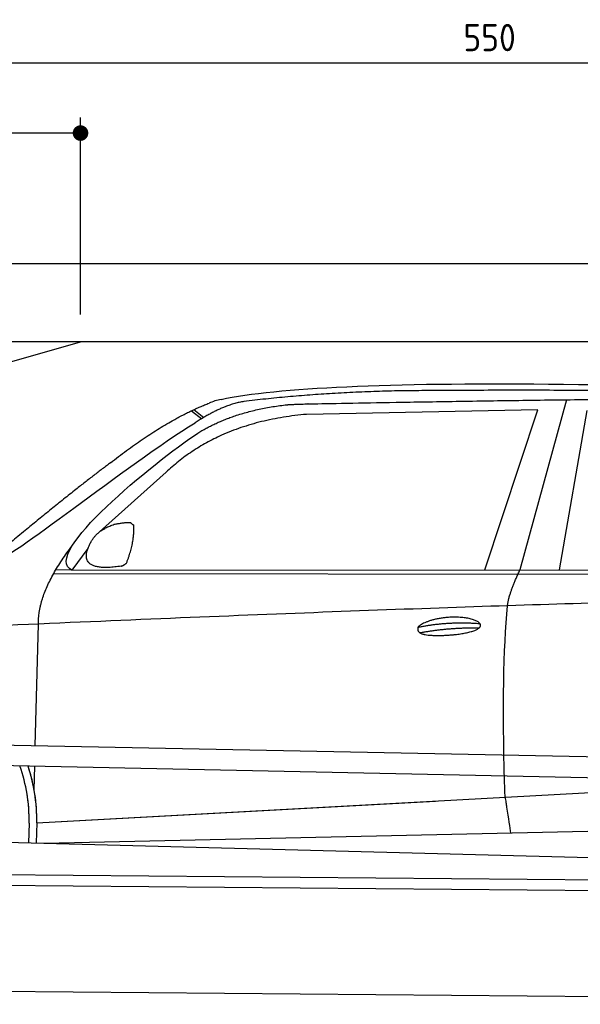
# Model space of a CAD drawing. Header units: millimetres. Extents: x -411 to 6777, y 0 to 6477.
# Tile 4 of 6: x 1744 to 3183, y 3950 to 6477. Entities that reach past the tile are written whole.
import ezdxf

# ---------------------------------------------------------------- set-up
doc = ezdxf.new("R2010")
doc.units = ezdxf.units.MM
doc.layers.add('4', color=3, linetype='Continuous')
for name, color, linetype, lineweight in [('car', 10, 'Continuous', 25), ('Freiraum', 7, 'Continuous', 25), ('Gebäude', 7, 'Continuous', 25), ('Plattform', 7, 'Continuous', 25)]:
    doc.layers.add(name, color=color, linetype=linetype, lineweight=lineweight)
doc.styles.get("Standard").update_dxf_attribs({"font": 'ISOCP.SHX'})
doc.dimstyles.new('GEN-ISO', dxfattribs={"dimscale": 20, "dimtxt": 3.5, "dimasz": 2, "dimexe": 2, "dimexo": 1, "dimgap": 1.5, "dimtad": 1, "dimdec": 1, "dimlfac": 0.1, "dimdsep": 46, "dimtxsty": 'STANDARD', "dimblk": 'PUNKT', "dimcen": 2, "dimclrd": 256, "dimclre": 256, "dimclrt": 2, "dimadec": 0, "dimazin": 0, "dimtp": 0.1, "dimtm": 0.1, "dimtfac": 0.71, "dimtdec": 1, "dimtmove": 2, "dimatfit": 3, "dimldrblk": 'PUNKT', "dimfxl": 2, "dimtolj": 1, "dimarcsym": 0})

# ---------------------------------------------------------------- blocks, each defined once
blk = doc.blocks.new('PUNKT')
at = {"layer": '4', "color": 0, "linetype": 'ByBlock'}
blk.add_line((-0.5, 0), (-1, 0), dxfattribs=at)
at = {"layer": '4', "color": 0, "linetype": 'ByBlock', "const_width": 0.5}
blk.add_lwpolyline([(-0.25, 0, 1), (0.25, 0, 1)], format="xyb", close=True, dxfattribs=at)
blk = doc.blocks.new('*D304')
at = {"layer": '4', "lineweight": -2, "transparency": 16777216}
for p, q in [((200, 5670.9), (200, 6405.8)), ((5700, 5870.9), (5700, 6405.8)), ((240, 6365.8), (5660, 6365.8))]:
    blk.add_line(p, q, dxfattribs=at)
at = {"layer": 'Defpoints', "color": 0, "transparency": 16777216}
for p in [(5700, 6365.8), (5700, 5850.9), (200, 5650.9)]:
    blk.add_point(p, dxfattribs=at)
at = {"layer": '4', "lineweight": -2, "transparency": 16777216, "xscale": 40, "yscale": 40, "zscale": 40, "rotation": 180}
blk.add_blockref('PUNKT', (200, 6365.8), dxfattribs=at)
at = {"layer": '4', "lineweight": -2, "transparency": 16777216, "xscale": 40, "yscale": 40, "zscale": 40}
blk.add_blockref('PUNKT', (5700, 6365.8), dxfattribs=at)
at = {"layer": '4', "color": 2, "transparency": 16777216, "insert": (2950, 6430.8), "char_height": 70, "attachment_point": 5}
blk.add_mtext('550', dxfattribs=at)
blk = doc.blocks.new('Car')
at = {"layer": 'car'}
for p, q in [((3096.8, 5530.1), (2981.5, 5092.1)), ((2134.7, 5493.1), (2160.8, 5472.8)), ((2140.5, 5495.9), (2166.1, 5476)), ((3023.7, 5503.7), (2430, 5486.4)), ((2891.5, 5091.3), (3023.7, 5503.7)), ((3083.2, 5093.1), (3150.2, 5502.9)), ((2070.5, 5334.4), (1901.1, 5180.5)), ((1871.9, 5137), (1831.3, 5081)), ((1831.3, 5081), (4483.1, 5106.7)), ((1784.4, 5071.7), (4427.6, 5092.7)), ((1831.3, 5081), (1790.1, 5081.7)), ((1741.3, 4629.5), (1746.6, 4942)), ((1739.4, 4516.5), (1740.4, 4577.1)), ((1739.4, 4516.5), (1740.4, 4577.1)), ((1746.7, 4431.9), (3615.6, 4551.2)), ((1746.7, 4431.9), (2770.2, 4497.2)), ((1727, 4431.1), (1726.2, 4380.7)), ((1746.7, 4431.9), (1745.9, 4380.4)), ((1766.5, 4380), (3651.9, 4438.6)), ((1668, 4381.7), (3717, 4347))]:
    blk.add_line(p, q, dxfattribs=at)
for centre, radius, start, end in [((2249, 5352.8), 174.5, 102.8736, 113.54), ((1322.3, 4437.7), 404.8, 359.0666, 20.2174), ((1322.5, 4437.9), 424.2, 359.1908, 19.1882), ((1322.5, 4437.9), 424.2, 10.6728, 19.1882), ((1322.5, 4437.9), 404.6, 359.0315, 10.2025), ((1322.5, 4437.9), 424.2, 359.1908, 9.6942)]:
    blk.add_arc(centre, radius, start, end, dxfattribs=at)
for points, degree in [([(2210.1, 5522.9), (2497.2, 5587.1), (3382.3, 5582), (4554.8, 5529.4)], 3), ([(2740.6, 5550.1), (2497.8, 5547.8), (2268.7, 5517.9)], 2), ([(3704.9, 5544.3), (3356.5, 5560.5), (2740.6, 5550.1)], 2), ([(1927.4, 5357.4), (2067.5, 5468.9), (2179.3, 5512.7)], 2), ([(2268.7, 5517.9), (2212.5, 5508.3), (2144.5, 5462.4)], 2), ([(2151.1, 5435.8), (2244.4, 5494.3), (2379.8, 5510.7)], 2), ([(2430, 5486.4), (2206.1, 5465), (2070.5, 5334.4)], 2), ([(1631.4, 5103.7), (1667.1, 5100.2), (1967, 5351.8), (2144.5, 5462.4)], 3), ([(1831.3, 5081), (1747.9, 5120.3), (2039.7, 5359.3), (2151.1, 5435.8)], 3), ([(1927.4, 5357.4), (1846.8, 5296.2), (1745.2, 5211.8), (1616.9, 5105.4), (1622.8, 5103.5)], 4), ([(1880, 5154.8), (1896.2, 5185.2), (1938.8, 5199.7)], 2), ([(1938.8, 5199.7), (1967.5, 5205.7), (1980.4, 5204.6)], 2), ([(1971, 5100.4), (1991.9, 5153.6), (1988.9, 5198.5)], 2), ([(1980.4, 5204.6), (1986.5, 5198.6), (1988.9, 5198.5)], 2), ([(1957.6, 5092.6), (1835.5, 5072.7), (1880, 5154.8)], 2), ([(1746.6, 4942), (1743.4, 5025.6), (1831.3, 5143.7)], 2), ([(1957.6, 5092.6), (1963.6, 5094.4), (1971, 5100.4)], 2), ([(2950.4, 4999.9), (2953.2, 5031), (2981.5, 5092.1)], 2), ([(4702.4, 5037), (3825.7, 5057.4), (1393.7, 4922.9)], 2), ([(2720.8, 4942.6), (2796.2, 4959.4), (2879.7, 4953.7)], 2), ([(2725.9, 4928.7), (2799.9, 4943.3), (2877.8, 4942.6)], 2)]:
    blk.add_open_spline(points, degree=degree, dxfattribs=at)
for points, degree, knots in [([(2379.8, 5510.7), (2406.4, 5513), (2545.8, 5516.1), (3567, 5545.6), (4187.3, 5544.9), (4644.2, 5376.4), (4622.1, 5202.6)], 4, [0.0821318, 0.0821318, 0.0821318, 0.0821318, 0.0821318, 0.258851, 0.508851, 1, 1, 1, 1, 1]), ([(2948.7, 4508.6), (2948.1, 4522.2), (2947.5, 4535.5), (2947, 4548.7), (2939.7, 4738.5), (2940.8, 4888.9), (2950.4, 4999.9)], 3, [0, 0, 0, 0, 0.064923, 0.064923, 0.064923, 1, 1, 1, 1]), ([(2720.8, 4942.6), (2725, 4947.6), (2746, 4964), (2828.7, 4984.1), (2944, 4948), (2835.4, 4919.4), (2750.6, 4920.1), (2716.2, 4923.6), (2720.8, 4942.6)], 5, [0, 0, 0, 0, 0, 0, 0.300106, 0.500106, 0.700106, 1, 1, 1, 1, 1, 1]), ([(2948.7, 4508.6), (2949.4, 4504), (2950.1, 4499.5), (2950.8, 4495.1), (2951.4, 4491.1), (2952, 4487.2), (2952.6, 4483.5), (2957.4, 4453.3), (2961.2, 4431.3), (2963.8, 4417.2)], 3, [-0.000011, -0.000011, -0.000011, -0.000011, 0.107576, 0.107576, 0.107576, 0.206414, 0.206414, 0.206414, 1, 1, 1, 1])]:
    blk.add_open_spline(points, degree=degree, knots=knots, dxfattribs=at)
blk = doc.blocks.new('_Dot')
at = {"color": 0, "linetype": 'ByBlock', "lineweight": -2}
blk.add_line((-0.5, 0), (-1, 0), dxfattribs=at)
at = {"color": 0, "linetype": 'ByBlock', "const_width": 0.5}
blk.add_lwpolyline([(-0.25, 0, 1), (0.25, 0, 1)], format="xyb", close=True, dxfattribs=at)
blk = doc.blocks.new('*D310')
at = {"layer": '4', "lineweight": -2, "transparency": 16777216}
for p, q in [((200, 5670.9), (200, 6225.7)), ((1899.7, 5720), (1899.7, 6225.7)), ((1859.7, 6185.7), (240, 6185.7))]:
    blk.add_line(p, q, dxfattribs=at)
at = {"layer": 'Defpoints', "color": 0, "transparency": 16777216}
for p in [(200, 6185.7), (1899.7, 5700), (200, 5650.9)]:
    blk.add_point(p, dxfattribs=at)
at = {"layer": '4', "lineweight": -2, "transparency": 16777216, "xscale": 40, "yscale": 40, "zscale": 40, "rotation": 180}
blk.add_blockref('_Dot', (200, 6185.7), dxfattribs=at)
at = {"layer": '4', "lineweight": -2, "transparency": 16777216, "xscale": 40, "yscale": 40, "zscale": 40}
blk.add_blockref('_Dot', (1899.7, 6185.7), dxfattribs=at)
at = {"layer": '4', "color": 2, "transparency": 16777216, "insert": (1049.8, 6250.7), "char_height": 70, "attachment_point": 5}
blk.add_mtext('170', dxfattribs=at)
blk = doc.blocks.new('Plattform OG 6200 550')
at = {"layer": 'Plattform'}
for p, q in [((5482.3, 4539.6), (348.5, 4642)), ((5481.2, 4483.6), (347.5, 4591)), ((440.2, 4293.6), (5395, 4250.4)), ((446, 4266.5), (5394.8, 4223.4)), ((5437.5, 3950), (372.6, 3994.2))]:
    blk.add_line(p, q, dxfattribs=at)
blk = doc.blocks.new('Gebäude_355_GT190')
at = {"layer": 'Freiraum'}
blk.add_lwpolyline([(200, 5400), (350, 5400), (350, 5250), (499.8, 5250), (1900, 5650)], dxfattribs=at)
at = {"layer": 'Gebäude'}
for p, q in [((5900, 5850), (0, 5850)), ((5700, 5650), (200, 5650))]:
    blk.add_line(p, q, dxfattribs=at)

msp = doc.modelspace()

# ---------------------------------------------------------------- block references
at = {"layer": 'car', "rotation": 359.4752422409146}
msp.add_blockref('Car', (0, 0), dxfattribs=at)
at = {"layer": 'Gebäude'}
msp.add_blockref('Gebäude_355_GT190', (0, 0), dxfattribs=at)
at = {"layer": 'Plattform'}
msp.add_blockref('Plattform OG 6200 550', (0, 0), dxfattribs=at)

# ---------------------------------------------------------------- dimensions: what is measured, and where the dimension line sits
at = {"layer": '4'}
for base, p1, p2, override, picture, middle in [((5700, 6365.8), (200, 5650.88), (5700, 5850.88), {"dimtdec": 3, "dimtolj": 0}, '*D304', (2950, 6430.8)), ((200, 6185.7), (1899.68, 5700), (200, 5650.88), {"dimblk1": 'Dot', "dimblk2": 'Dot', "dimsah": 1, "dimtdec": 3, "dimtolj": 0}, '*D310', (1049.84, 6250.7))]:
    dim = msp.add_linear_dim(base=base, p1=p1, p2=p2, dimstyle='GEN-ISO', override=override, dxfattribs=at)
    dim.commit()
    dim.dimension.update_dxf_attribs({"geometry": picture, "text_midpoint": middle})

doc.saveas('drawing.dxf')
